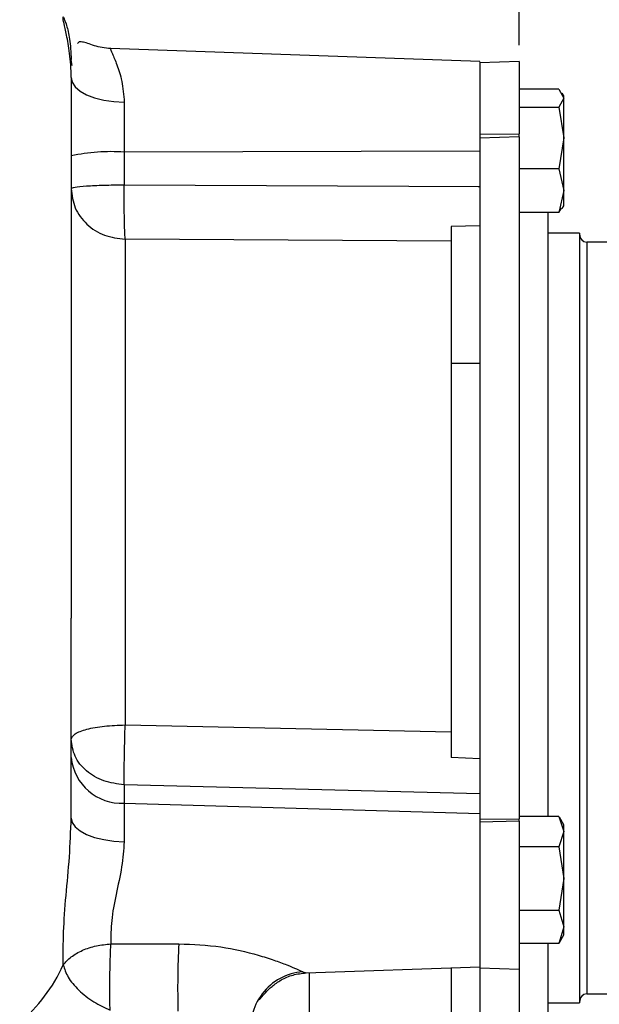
# Model space of a CAD drawing. Header units: inches. Extents: x 0.4 to 16.6, y 0.2 to 10.8.
# Tile 14 of 17: x 12.5 to 14.3, y 5.4 to 8.4. Entities that reach past the tile are written whole.
import ezdxf

# ---------------------------------------------------------------- set-up
doc = ezdxf.new("R2010")
doc.units = ezdxf.units.IN
doc.header["$MEASUREMENT"] = 0
doc.layers.add('SLD-0', color=7, linetype='Continuous', lineweight=25)
doc.styles.add('SLDTEXTSTYLE0', font='TXT', dxfattribs={"width": 0.75})
doc.dimstyles.new('SLDDIMSTYLE0', dxfattribs={"dimtxt": 0.145833, "dimasz": 0.13, "dimexe": 0, "dimexo": 0.0625, "dimgap": 0.036458, "dimtad": 0, "dimtih": 1, "dimtoh": 1, "dimdec": 1, "dimlfac": 1.5, "dimrnd": 1e-09, "dimzin": 12, "dimdsep": 46, "dimtxsty": 'SLDTEXTSTYLE0', "dimsah": 1, "dimcen": 0.09, "dimadec": 0, "dimazin": 3, "dimtfac": 1, "dimtdec": 1, "dimtofl": 0, "dimtmove": 0, "dimatfit": 3, "dimfxl": 0, "dimfrac": 2, "dimtolj": 1, "dimtzin": 12, "dimarcsym": 0})

# ---------------------------------------------------------------- blocks, each defined once
blk = doc.blocks.new('_D')
at = {"layer": 'SLD-0'}
for p, q in [((15.9962, 7.3522), (15.9962, 9.9131)), ((12.3032, 9.7881), (13.7426, 9.7881)), ((13.9146, 9.7881), (13.8703, 9.7881)), ((13.8703, 9.7881), (13.8703, 9.5563)), ((14.2379, 9.7881), (14.2822, 9.7881)), ((14.2822, 9.7881), (14.2822, 9.5563)), ((15.9962, 9.7881), (14.4099, 9.7881)), ((13.8703, 9.5563), (13.9146, 9.5563)), ((14.2822, 9.5563), (14.2379, 9.5563))]:
    blk.add_line(p, q, dxfattribs=at)
for points in [[(12.3032, 9.7881), (12.4332, 9.7681), (12.4332, 9.8081)], [(15.9962, 9.7881), (15.8662, 9.8081), (15.8662, 9.7681)]]:
    blk.add_solid(points, dxfattribs=at)
at = {"layer": 'SLD-0', "char_height": 0.14583, "attachment_point": 1, "style": 'SLDTEXTSTYLE0'}
for s, insert in [('5.5', (13.9416, 10.0056)), ('141', (13.9146, 9.7443))]:
    blk.add_mtext(s, dxfattribs=dict(at, insert=insert))
blk = doc.blocks.new('_D_2')
at = {"layer": 'SLD-0', "color": 7}
for p, q in [((12.3032, 8.9665), (12.3032, 9.4193)), ((14.0289, 8.307), (14.0289, 9.4193)), ((12.3032, 9.2943), (12.8233, 9.2943)), ((12.9953, 9.2943), (12.9509, 9.2943)), ((12.9509, 9.2943), (12.9509, 9.0626)), ((13.2108, 9.2943), (13.2552, 9.2943)), ((13.2552, 9.2943), (13.2552, 9.0626)), ((14.0289, 9.2943), (13.3828, 9.2943)), ((12.9509, 9.0626), (12.9953, 9.0626)), ((13.2552, 9.0626), (13.2108, 9.0626))]:
    blk.add_line(p, q, dxfattribs=at)
for points in [[(12.3032, 9.2943), (12.4332, 9.2743), (12.4332, 9.3143)], [(14.0289, 9.2943), (13.8989, 9.3143), (13.8989, 9.2743)]]:
    blk.add_solid(points, dxfattribs=at)
at = {"layer": 'SLD-0', "color": 7, "char_height": 0.14583, "attachment_point": 1, "style": 'SLDTEXTSTYLE0'}
for s, insert in [('2.6', (12.9684, 9.5119)), ('66', (12.9953, 9.2506))]:
    blk.add_mtext(s, dxfattribs=dict(at, insert=insert))

msp = doc.modelspace()

# ---------------------------------------------------------------- linework, layer by layer
at = {"color": 7, "linetype": 'Continuous', "lineweight": 25}
for p, q in [((13.9096, 8.2573), (12.7895, 8.2964)), ((14.0289, 8.257), (13.9096, 8.2529)), ((13.9096, 8.2529), (13.9096, 8.0371)), ((14.0289, 8.257), (14.0289, 8.0379)), ((14.1494, 8.1732), (14.0289, 8.1732)), ((14.1494, 8.1732), (14.1642, 8.1461)), ((14.1642, 8.1529), (14.1593, 8.1614)), ((14.1642, 8.1461), (14.1642, 8.1529)), ((12.8307, 8.1337), (12.8307, 7.9825)), ((14.1642, 8.1461), (14.1494, 8.119)), ((14.1642, 8.0255), (14.1642, 8.1461)), ((14.0289, 8.119), (14.1494, 8.119)), ((14.1494, 8.119), (14.1642, 8.0255)), ((13.9096, 8.0371), (14.0289, 8.0379)), ((13.9096, 8.0371), (13.9096, 8.025)), ((14.0289, 8.0284), (14.0289, 8.0379)), ((14.0289, 8.0284), (13.9096, 8.025)), ((13.9096, 8.025), (13.9096, 5.9598)), ((14.0289, 8.0284), (14.0289, 5.9606)), ((14.1642, 8.0255), (14.1494, 7.932)), ((14.1642, 7.8656), (14.1642, 8.0255)), ((13.9096, 7.9851), (12.8307, 7.9825)), ((12.8307, 7.9825), (12.8307, 7.8833)), ((14.1494, 7.932), (14.0289, 7.932)), ((14.1494, 7.932), (14.1642, 7.8656)), ((12.8307, 7.8833), (13.9096, 7.8786)), ((13.9044, 7.8782), (13.9096, 7.8782)), ((14.1642, 7.8656), (14.1494, 7.7992)), ((14.1642, 7.8195), (14.1642, 7.8656)), ((14.1494, 7.7992), (14.0289, 7.7992)), ((14.1156, 7.7992), (14.1156, 5.968)), ((14.1494, 7.7992), (14.1567, 7.8125)), ((14.1593, 7.811), (14.1642, 7.8195)), ((13.9096, 7.7585), (13.8229, 7.7569)), ((14.2122, 7.7363), (14.1156, 7.7363)), ((14.2122, 7.7363), (14.2122, 5.403)), ((12.8336, 7.7183), (12.8336, 6.2454)), ((13.8229, 7.7125), (12.8336, 7.7183)), ((13.8229, 7.7125), (13.8229, 6.2241)), ((14.357, 7.7097), (14.2336, 7.7097)), ((13.9096, 7.3413), (13.8229, 7.3413)), ((12.8336, 6.2454), (13.8229, 6.2241)), ((13.9096, 6.1422), (13.8229, 6.147)), ((12.8307, 6.064), (12.8307, 6.0085)), ((13.9096, 6.0369), (12.8307, 6.064)), ((12.8307, 6.0085), (12.8307, 5.8915)), ((12.8307, 6.0085), (13.9096, 5.9772)), ((13.9096, 5.9598), (14.0289, 5.9606)), ((13.9096, 5.9598), (13.9096, 5.9506)), ((14.0289, 5.9533), (13.9096, 5.9506)), ((13.9096, 5.9506), (13.9096, 5.5089)), ((14.1494, 5.968), (14.0289, 5.968)), ((14.0289, 5.9533), (14.0289, 5.9606)), ((14.0289, 5.9533), (14.0289, 5.5048)), ((14.1494, 5.968), (14.1642, 5.922)), ((14.1642, 5.9423), (14.1507, 5.9657)), ((14.1642, 5.922), (14.1642, 5.9423)), ((14.1642, 5.922), (14.1494, 5.876)), ((14.1642, 5.7798), (14.1642, 5.922)), ((14.1494, 5.876), (14.0289, 5.876)), ((14.1494, 5.876), (14.1642, 5.7798)), ((14.1642, 5.7798), (14.1494, 5.6836)), ((14.1642, 5.6334), (14.1642, 5.7798)), ((14.0289, 5.6836), (14.1494, 5.6836)), ((14.1494, 5.6836), (14.1642, 5.6334)), ((14.1642, 5.6334), (14.1494, 5.5832)), ((14.1642, 5.6089), (14.1642, 5.6334)), ((14.1494, 5.5832), (14.0289, 5.5832)), ((14.1156, 5.5832), (14.1156, 5.3397)), ((14.1494, 5.5832), (14.1502, 5.5858)), ((14.1507, 5.5855), (14.1642, 5.6089)), ((12.7902, 5.5813), (12.9961, 5.5817)), ((13.3822, 5.4935), (13.9096, 5.5119)), ((13.8229, 5.5088), (13.8229, 5.3398)), ((13.9096, 5.5119), (13.9096, 5.0697)), ((13.9096, 5.5089), (14.0289, 5.5048)), ((14.0289, 5.5048), (14.0289, 5.0655)), ((14.2336, 5.4297), (14.3101, 5.4297)), ((14.1156, 5.403), (14.2122, 5.403))]:
    msp.add_line(p, q, dxfattribs=at)
at = {"color": 8, "linetype": 'Continuous', "lineweight": 25}
for p, q in [((14.2336, 7.7097), (14.2336, 5.4297)), ((13.3723, 5.4969), (13.3822, 5.4939)), ((13.3919, 5.4938), (13.3919, 5.3323))]:
    msp.add_line(p, q, dxfattribs=at)
at = {"color": 7, "linetype": 'Continuous', "lineweight": 25, "flags": 128}
for points in [[(12.6729, 8.2453), (12.6729, 8.2453), (12.6698, 8.2634)], [(12.6698, 8.2083), (12.6729, 8.1941), (12.682, 8.1804), (12.6967, 8.1677), (12.7166, 8.1565), (12.7409, 8.1472), (12.7687, 8.1401), (12.799, 8.1356), (12.8307, 8.1337)], [(12.6698, 5.9629), (12.6729, 5.9493), (12.682, 5.9361), (12.6967, 5.924), (12.7166, 5.9133), (12.7409, 5.9044), (12.7687, 5.8976), (12.799, 5.8933), (12.8307, 5.8915)]]:
    msp.add_lwpolyline(points, dxfattribs=at)
at = {"color": 7, "linetype": 'Continuous', "lineweight": 25}
for centre, radius, start, end in [((12.7916, 7.4042), 0.5796, 86.1341, 102.1291), ((14.2336, 7.731), 0.0213, 180, 270), ((12.8224, 6.1615), 0.1533, 185.6084, 273.0998), ((15.7072, 5.4476), 2.7144, 177.1686, 181.4766), ((12.183, 5.728), 0.5082, 310.5887, 335.5502), ((13.3846, 5.3274), 0.1699, 94.1345, 191.6613), ((14.2336, 5.4083), 0.0213, 90, 180)]:
    msp.add_arc(centre, radius, start, end, dxfattribs=at)
at = {"color": 8, "linetype": 'Continuous', "lineweight": 25}
for points, knots in [([(12.6698, 8.2083), (12.6695, 8.2213), (12.6689, 8.248), (12.6639, 8.2936), (12.6556, 8.3397), (12.6472, 8.3761), (12.6443, 8.3919), (12.6459, 8.3942), (12.649, 8.3853), (12.6495, 8.3839)], [0, 0, 0, 0, 0.094175, 0.19371, 0.386916, 0.580796, 0.773102, 0.96549, 1, 1, 1, 1]), ([(12.7911, 8.2943), (12.7905, 8.295), (12.7877, 8.2978), (12.7942, 8.2826), (12.808, 8.2495), (12.8255, 8.1997), (12.829, 8.1557), (12.8307, 8.1337)], [0, 0, 0, 0, 0.0653141, 0.2980846, 0.531839, 0.7656537, 1, 1, 1, 1])]:
    msp.add_open_spline(points, degree=3, knots=knots, dxfattribs=at)
at = {"color": 7, "linetype": 'Continuous', "lineweight": 25}
for points, knots in [([(12.6495, 8.3839), (12.6515, 8.3791), (12.6547, 8.3714), (12.6606, 8.3485), (12.6669, 8.3184), (12.6687, 8.2854), (12.6698, 8.2634)], [0, 0, 0, 0, 0.292208, 0.47087, 0.646649, 1, 1, 1, 1]), ([(12.79, 8.2964), (12.781, 8.2971), (12.7623, 8.2987), (12.7378, 8.3057), (12.7175, 8.3129), (12.7019, 8.3172), (12.6931, 8.3174), (12.6901, 8.3133), (12.6893, 8.3122)], [0, 0, 0, 0, 0.130777, 0.273489, 0.442294, 0.65055, 0.908124, 1, 1, 1, 1]), ([(13.9096, 8.2561), (13.9096, 8.2564), (13.9096, 8.2576), (13.9096, 8.2495), (13.9096, 8.2321), (13.9096, 8.2053), (13.9096, 8.1708), (13.9096, 8.1299), (13.9096, 8.084), (13.9096, 8.0513), (13.9096, 8.0345), (13.9096, 8.0342)], [0, 0, 0, 0, 0.048217, 0.183908, 0.319598, 0.455289, 0.59098, 0.726671, 0.862362, 0.998052, 1, 1, 1, 1]), ([(12.6698, 8.2083), (12.6698, 8.1895), (12.6698, 8.1516), (12.6698, 8.0729), (12.6698, 7.9773), (12.6698, 7.8637), (12.6698, 7.7336), (12.6698, 7.589), (12.6698, 7.4324), (12.6698, 7.2662), (12.6698, 7.0942), (12.6698, 6.9192), (12.6698, 6.7442), (12.6698, 6.6275), (12.6698, 6.5697)], [0, 0, 0, 0, 0.079627, 0.160847, 0.243555, 0.328444, 0.413968, 0.5, 0.586026, 0.67155, 0.756445, 0.839148, 0.92037, 1, 1, 1, 1]), ([(12.8336, 7.7183), (12.8331, 7.7263), (12.8321, 7.7427), (12.8311, 7.7843), (12.8305, 7.8329), (12.8306, 7.8671), (12.8307, 7.8833)], [0, 0, 0, 0, 0.247078, 0.505005, 0.764785, 1, 1, 1, 1]), ([(13.8229, 7.7569), (13.8229, 7.7439), (13.8229, 7.7258), (13.8229, 7.7154), (13.8229, 7.7125)], [0, 0, 0, 0, 0.721231, 1, 1, 1, 1]), ([(12.6698, 5.9629), (12.6698, 6.0282), (12.6698, 6.1588), (12.6698, 6.363), (12.6698, 6.5008), (12.6698, 6.5697)], [0, 0, 0, 0, 0.333237, 0.666773, 1, 1, 1, 1]), ([(12.8307, 6.064), (12.8306, 6.0746), (12.8305, 6.0964), (12.8311, 6.143), (12.8321, 6.1948), (12.8331, 6.2288), (12.8336, 6.2454)], [0, 0, 0, 0, 0.243896, 0.5, 0.756104, 1, 1, 1, 1]), ([(13.8229, 6.2241), (13.8229, 6.2055), (13.8229, 6.1798), (13.8229, 6.1541), (13.8229, 6.147)], [0, 0, 0, 0, 0.721232, 1, 1, 1, 1]), ([(13.9096, 5.9772), (13.9096, 5.9671), (13.9096, 5.9469), (13.9096, 5.9075), (13.9096, 5.8633), (13.9096, 5.8151), (13.9096, 5.7652), (13.9096, 5.7152), (13.9096, 5.6673), (13.9096, 5.6231), (13.9096, 5.5844), (13.9096, 5.5527), (13.9096, 5.5294), (13.9096, 5.5146), (13.9096, 5.5128), (13.9096, 5.512)], [0, 0, 0, 0, 0.077054, 0.154109, 0.231163, 0.308218, 0.385272, 0.462326, 0.539381, 0.616435, 0.69349, 0.770544, 0.847598, 0.924653, 1, 1, 1, 1]), ([(12.6456, 5.5177), (12.6455, 5.5502), (12.6454, 5.6156), (12.6537, 5.7274), (12.6655, 5.8448), (12.6684, 5.9236), (12.6698, 5.9629)], [0, 0, 0, 0, 0.249131, 0.500239, 0.750298, 1, 1, 1, 1]), ([(12.8307, 5.8915), (12.8287, 5.8663), (12.8247, 5.8143), (12.8056, 5.7322), (12.7902, 5.6504), (12.7902, 5.6044), (12.7902, 5.5813)], [0, 0, 0, 0, 0.243023, 0.500004, 0.750066, 1, 1, 1, 1]), ([(12.6456, 5.5177), (12.653, 5.5261), (12.6681, 5.5431), (12.7035, 5.563), (12.7451, 5.577), (12.7754, 5.5799), (12.7902, 5.5813)], [0, 0, 0, 0, 0.2452778, 0.5, 0.7547222, 1, 1, 1, 1]), ([(12.7878, 5.3809), (12.7874, 5.4), (12.7868, 5.4318), (12.7872, 5.4865), (12.7882, 5.5368), (12.7896, 5.5668), (12.7902, 5.5813)], [0, 0, 0, 0, 0.300999, 0.499864, 0.756563, 1, 1, 1, 1]), ([(12.9961, 5.5817), (13.0391, 5.5799), (13.1223, 5.5763), (13.219, 5.5536), (13.2843, 5.5329), (13.3238, 5.5182), (13.3552, 5.505), (13.3668, 5.4995), (13.3723, 5.4969)], [0, 0, 0, 0, 0.289357, 0.559167, 0.683114, 0.797175, 0.902924, 1, 1, 1, 1]), ([(12.6456, 5.5177), (12.6495, 5.5055), (12.6577, 5.4804), (12.6912, 5.4406), (12.7363, 5.4048), (12.771, 5.3887), (12.7878, 5.3809)], [0, 0, 0, 0, 0.242413, 0.5, 0.757587, 1, 1, 1, 1]), ([(13.2363, 5.4129), (13.2369, 5.4124), (13.2388, 5.4108), (13.2453, 5.4178), (13.2581, 5.4329), (13.2783, 5.4533), (13.3067, 5.4734), (13.3424, 5.4892), (13.3693, 5.492), (13.383, 5.4935)], [0, 0, 0, 0, 0.072429, 0.222924, 0.366381, 0.512636, 0.667666, 0.831812, 1, 1, 1, 1])]:
    msp.add_open_spline(points, degree=3, knots=knots, dxfattribs=at)
for points in [[(12.6698, 7.8717), (12.6722, 7.8732), (12.677, 7.8762), (12.7139, 7.88), (12.7669, 7.8827), (12.8094, 7.8831), (12.8307, 7.8833)], [(12.6698, 7.8717), (12.6723, 7.8518), (12.6772, 7.8121), (12.7149, 7.7617), (12.769, 7.7261), (12.8121, 7.7209), (12.8336, 7.7183)], [(12.6698, 6.2021), (12.6723, 6.2077), (12.6772, 6.219), (12.7149, 6.2332), (12.769, 6.2432), (12.8121, 6.2447), (12.8336, 6.2454)], [(12.8307, 6.064), (12.8094, 6.0666), (12.7669, 6.0718), (12.7139, 6.104), (12.677, 6.149), (12.6722, 6.1844), (12.6698, 6.2021)]]:
    msp.add_open_spline(points, degree=3, dxfattribs=at)

# ---------------------------------------------------------------- dimensions: what is measured, and where the dimension line sits
at = {"layer": 'SLD-0'}
dim = msp.add_linear_dim(base=(12.3032, 9.7881), p1=(15.9962, 7.3022), p2=(12.3032, 10.0182), dimstyle='SLDDIMSTYLE0', dxfattribs=at)
dim.commit()
dim.dimension.update_dxf_attribs({"geometry": '_D', "text_midpoint": (14.0763, 9.7881), "dimtype": 160})
at = {"layer": 'SLD-0', "color": 7}
dim = msp.add_linear_dim(base=(12.3032, 9.2943), p1=(14.0289, 8.257), p2=(12.3032, 8.9165), dimstyle='SLDDIMSTYLE0', dxfattribs=at)
dim.commit()
dim.dimension.update_dxf_attribs({"geometry": '_D_2', "text_midpoint": (13.103, 9.2943), "dimtype": 160})

doc.saveas('drawing.dxf')
